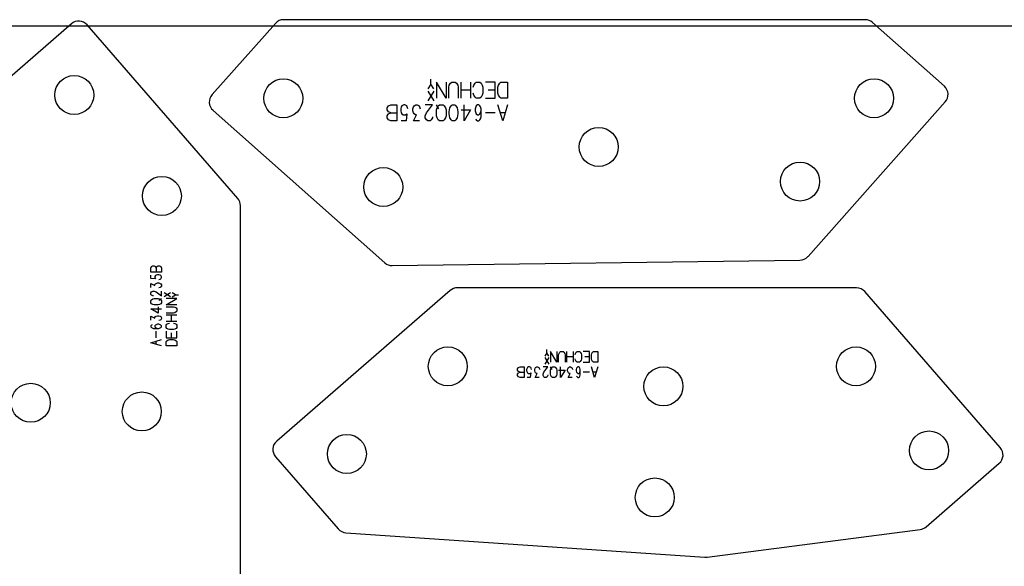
# Model space of a CAD drawing. Header units: millimetres. Extents: x 0 to 2500, y 0 to 1253.
# Tile 9 of 16: x 895 to 1337, y 1008 to 1253. Entities that reach past the tile are written whole.
import ezdxf

# ---------------------------------------------------------------- set-up
doc = ezdxf.new("R2010")
doc.units = ezdxf.units.MM
doc.layers.add('PARTS', color=4, linetype='CONTINUOUS')
doc.layers.add('PLATE', color=2, linetype='CONTINUOUS')

msp = doc.modelspace()

# ---------------------------------------------------------------- linework, layer by layer
at = {"layer": 'PARTS'}
for p, q in [((918.64, 1251.13), (886.22, 1223)), ((1010.18, 1251.28), (981.79, 1219.32)), ((1274.92, 1252.96), (1013.92, 1252.96)), ((1310.46, 1223.08), (1278.24, 1251.7)), ((993.28, 1172.73), (925.69, 1250.63)), ((1079.97, 1224.08), (1079.97, 1226.24)), ((1086.79, 1217.78), (1082.47, 1224.98)), ((1082.47, 1224.98), (1082.47, 1217.78)), ((1086.79, 1224.98), (1086.79, 1217.78)), ((1088.26, 1223.63), (1088.8, 1224.53)), ((1088.8, 1224.53), (1089.34, 1224.98)), ((1089.34, 1224.98), (1090.96, 1224.98)), ((1090.96, 1224.98), (1091.5, 1224.53)), ((1091.5, 1224.53), (1092.04, 1223.63)), ((1093.51, 1217.78), (1093.51, 1224.98)), ((1097.83, 1224.98), (1097.83, 1217.78)), ((1099.3, 1223.63), (1099.84, 1224.53)), ((1099.84, 1224.53), (1100.38, 1224.98)), ((1100.38, 1224.98), (1102, 1224.98)), ((1102, 1224.98), (1102.54, 1224.53)), ((1102.54, 1224.53), (1103.08, 1223.63)), ((1108.87, 1224.98), (1104.55, 1224.98)), ((1108.87, 1217.78), (1108.87, 1224.98)), ((1110.34, 1223.63), (1110.88, 1224.53)), ((1110.88, 1224.53), (1111.42, 1224.98)), ((1111.42, 1224.98), (1114.39, 1224.98)), ((1114.39, 1224.98), (1114.39, 1217.78)), ((1079.97, 1224.08), (1078.67, 1221.92)), ((1081.27, 1220.84), (1078.67, 1216.52)), ((1078.67, 1220.84), (1081.27, 1216.52)), ((1081.27, 1221.92), (1079.97, 1224.08)), ((1087.99, 1222.73), (1088.26, 1223.63)), ((1087.99, 1217.78), (1087.99, 1222.73)), ((1092.04, 1223.63), (1092.31, 1222.73)), ((1092.31, 1222.73), (1092.31, 1217.78)), ((1097.83, 1221.38), (1093.51, 1221.38)), ((1099.03, 1222.73), (1099.3, 1223.63)), ((1099.3, 1219.13), (1099.03, 1220.03)), ((1103.08, 1223.63), (1103.35, 1222.73)), ((1103.35, 1220.03), (1103.08, 1219.13)), ((1103.35, 1222.73), (1103.35, 1220.03)), ((1108.87, 1221.38), (1105.63, 1221.38)), ((1110.07, 1222.73), (1110.34, 1223.63)), ((1110.07, 1220.03), (1110.07, 1222.73)), ((1110.34, 1219.13), (1110.07, 1220.03)), ((1099.84, 1218.23), (1099.3, 1219.13)), ((1100.38, 1217.78), (1099.84, 1218.23)), ((1102, 1217.78), (1100.38, 1217.78)), ((1102.54, 1218.23), (1102, 1217.78)), ((1103.08, 1219.13), (1102.54, 1218.23)), ((1104.55, 1217.78), (1108.87, 1217.78)), ((1110.88, 1218.23), (1110.34, 1219.13)), ((1111.42, 1217.78), (1110.88, 1218.23)), ((1114.39, 1217.78), (1111.42, 1217.78)), ((1249.26, 1146.64), (1310.88, 1216.02)), ((982.2, 1212.26), (1059.26, 1143.81)), ((1060.38, 1213.37), (1060.92, 1214.27)), ((1060.38, 1212.47), (1060.38, 1213.37)), ((1060.92, 1211.57), (1060.38, 1212.47)), ((1060.92, 1214.27), (1062, 1214.72)), ((1062, 1211.12), (1060.92, 1211.57)), ((1060.92, 1210.67), (1062, 1211.12)), ((1062, 1214.72), (1064.7, 1214.72)), ((1062, 1211.12), (1064.7, 1211.12)), ((1064.7, 1214.72), (1064.7, 1207.52)), ((1066.71, 1213.82), (1066.44, 1212.92)), ((1066.44, 1212.92), (1066.44, 1212.02)), ((1066.44, 1212.02), (1066.71, 1211.12)), ((1066.98, 1214.27), (1066.71, 1213.82)), ((1066.71, 1211.12), (1066.98, 1210.67)), ((1067.79, 1214.72), (1066.98, 1214.27)), ((1068.33, 1214.72), (1067.79, 1214.72)), ((1069.14, 1214.27), (1068.33, 1214.72)), ((1069.41, 1213.82), (1069.14, 1214.27)), ((1069.68, 1212.92), (1069.41, 1213.82)), ((1071.96, 1212.92), (1072.23, 1213.82)), ((1071.96, 1212.02), (1071.96, 1212.92)), ((1072.23, 1211.12), (1071.96, 1212.02)), ((1072.23, 1213.82), (1072.5, 1214.27)), ((1072.5, 1210.67), (1072.23, 1211.12)), ((1072.5, 1214.27), (1073.31, 1214.72)), ((1073.31, 1214.72), (1073.85, 1214.72)), ((1073.85, 1214.72), (1074.66, 1214.27)), ((1074.66, 1214.27), (1074.93, 1213.82)), ((1074.93, 1213.82), (1075.21, 1212.92)), ((1080.73, 1214.72), (1077.48, 1214.72)), ((1077.48, 1209.77), (1078.03, 1211.12)), ((1078.03, 1211.12), (1080.73, 1214.72)), ((1083.55, 1212.92), (1082.47, 1214.72)), ((1082.47, 1212.47), (1082.74, 1213.37)), ((1082.47, 1209.77), (1082.47, 1212.47)), ((1082.74, 1213.37), (1083.28, 1214.27)), ((1083.28, 1214.27), (1083.82, 1214.72)), ((1083.82, 1214.72), (1085.44, 1214.72)), ((1085.44, 1214.72), (1085.98, 1214.27)), ((1085.98, 1214.27), (1086.52, 1213.37)), ((1086.52, 1213.37), (1086.79, 1212.47)), ((1086.79, 1212.47), (1086.79, 1209.77)), ((1088.26, 1211.57), (1088.53, 1213.37)), ((1088.26, 1210.67), (1088.26, 1211.57)), ((1088.53, 1213.37), (1089.07, 1214.27)), ((1089.07, 1214.27), (1089.61, 1214.72)), ((1089.61, 1214.72), (1090.69, 1214.72)), ((1090.69, 1214.72), (1091.23, 1214.27)), ((1091.23, 1214.27), (1091.77, 1213.37)), ((1091.77, 1213.37), (1092.04, 1211.57)), ((1092.04, 1211.57), (1092.04, 1210.67)), ((1093.51, 1212.47), (1097.83, 1212.47)), ((1094.86, 1207.52), (1094.86, 1214.72)), ((1097.83, 1212.47), (1094.86, 1207.52)), ((1100.11, 1213.82), (1099.84, 1212.92)), ((1099.84, 1212.92), (1099.84, 1212.02)), ((1099.84, 1212.02), (1100.11, 1211.12)), ((1100.38, 1214.27), (1100.11, 1213.82)), ((1100.11, 1211.12), (1100.38, 1210.67)), ((1100.92, 1214.72), (1100.38, 1214.27)), ((1101.46, 1214.72), (1100.92, 1214.72)), ((1102, 1214.27), (1101.46, 1214.72)), ((1102.27, 1213.82), (1102, 1214.27)), ((1102, 1210.67), (1102.27, 1211.12)), ((1102.54, 1212.92), (1102.27, 1213.82)), ((1102.27, 1211.12), (1102.54, 1212.02)), ((1102.54, 1209.32), (1102.54, 1212.92)), ((1108.87, 1211.12), (1104.55, 1211.12)), ((1112.23, 1207.52), (1110.07, 1214.72)), ((1113.31, 1211.12), (1111.15, 1211.12)), ((1114.39, 1214.72), (1112.23, 1207.52)), ((1060.38, 1209.77), (1060.92, 1210.67)), ((1060.38, 1208.87), (1060.38, 1209.77)), ((1060.92, 1207.97), (1060.38, 1208.87)), ((1062, 1207.52), (1060.92, 1207.97)), ((1064.7, 1207.52), (1062, 1207.52)), ((1068.87, 1207.52), (1066.71, 1207.52)), ((1066.98, 1210.67), (1067.52, 1210.22)), ((1067.52, 1210.22), (1068.6, 1210.22)), ((1068.6, 1210.22), (1069.14, 1210.67)), ((1069.14, 1210.67), (1068.87, 1207.52)), ((1072.23, 1207.52), (1073.59, 1210.22)), ((1074.93, 1207.52), (1072.23, 1207.52)), ((1073.04, 1210.22), (1072.5, 1210.67)), ((1073.59, 1210.22), (1073.04, 1210.22)), ((1077.48, 1208.87), (1077.48, 1209.77)), ((1078.03, 1207.97), (1077.48, 1208.87)), ((1078.56, 1207.52), (1078.03, 1207.97)), ((1079.65, 1207.52), (1078.56, 1207.52)), ((1080.18, 1207.97), (1079.65, 1207.52)), ((1080.73, 1208.87), (1080.18, 1207.97)), ((1080.73, 1209.32), (1080.73, 1208.87)), ((1082.74, 1208.87), (1082.47, 1209.77)), ((1083.28, 1207.97), (1082.74, 1208.87)), ((1083.82, 1207.52), (1083.28, 1207.97)), ((1085.44, 1207.52), (1083.82, 1207.52)), ((1085.98, 1207.97), (1085.44, 1207.52)), ((1086.52, 1208.87), (1085.98, 1207.97)), ((1086.79, 1209.77), (1086.52, 1208.87)), ((1088.53, 1208.87), (1088.26, 1210.67)), ((1089.07, 1207.97), (1088.53, 1208.87)), ((1089.61, 1207.52), (1089.07, 1207.97)), ((1090.69, 1207.52), (1089.61, 1207.52)), ((1091.23, 1207.97), (1090.69, 1207.52)), ((1091.77, 1208.87), (1091.23, 1207.97)), ((1092.04, 1210.67), (1091.77, 1208.87)), ((1100.11, 1208.42), (1100.38, 1207.97)), ((1100.38, 1210.67), (1100.92, 1210.22)), ((1100.38, 1207.97), (1100.92, 1207.52)), ((1100.92, 1210.22), (1101.46, 1210.22)), ((1100.92, 1207.52), (1101.46, 1207.52)), ((1101.46, 1210.22), (1102, 1210.67)), ((1101.46, 1207.52), (1102, 1207.97)), ((1102, 1207.97), (1102.27, 1208.42)), ((1102.27, 1208.42), (1102.54, 1209.32)), ((994.51, 990.38), (994.51, 1169.46)), ((1062.64, 1142.55), (1245.59, 1144.96)), ((954.27, 1141.4), (954.57, 1142.12)), ((954.27, 1139.6), (954.27, 1141.4)), ((954.57, 1142.12), (955.17, 1142.48)), ((955.17, 1142.48), (955.77, 1142.48)), ((955.77, 1142.48), (956.37, 1142.12)), ((956.37, 1142.12), (956.67, 1141.4)), ((956.67, 1141.4), (956.97, 1142.12)), ((956.67, 1141.4), (956.67, 1139.6)), ((956.97, 1142.12), (957.57, 1142.48)), ((957.57, 1142.48), (958.17, 1142.48)), ((958.17, 1142.48), (958.77, 1142.12)), ((958.77, 1142.12), (959.07, 1141.4)), ((959.07, 1141.4), (959.07, 1139.6)), ((959.07, 1139.6), (954.27, 1139.6)), ((954.27, 1136.82), (954.27, 1138.26)), ((956.37, 1136.64), (954.27, 1136.82)), ((956.37, 1138.08), (956.07, 1137.72)), ((956.07, 1137.72), (956.07, 1137)), ((956.07, 1137), (956.37, 1136.64)), ((956.67, 1138.26), (956.37, 1138.08)), ((957.27, 1138.44), (956.67, 1138.26)), ((957.87, 1138.44), (957.27, 1138.44)), ((958.47, 1138.26), (957.87, 1138.44)), ((957.87, 1136.28), (958.47, 1136.46)), ((958.77, 1138.08), (958.47, 1138.26)), ((958.47, 1136.46), (958.77, 1136.64)), ((959.07, 1137.54), (958.77, 1138.08)), ((958.77, 1136.64), (959.07, 1137.18)), ((959.07, 1137.18), (959.07, 1137.54)), ((954.27, 1132.78), (954.27, 1134.58)), ((954.27, 1134.58), (956.07, 1133.68)), ((956.07, 1134.04), (956.37, 1134.4)), ((956.07, 1133.68), (956.07, 1134.04)), ((956.37, 1134.4), (956.67, 1134.58)), ((956.67, 1134.58), (957.27, 1134.76)), ((957.27, 1134.76), (957.87, 1134.76)), ((957.87, 1134.76), (958.47, 1134.58)), ((958.47, 1132.78), (957.87, 1132.6)), ((958.47, 1134.58), (958.77, 1134.4)), ((958.77, 1132.96), (958.47, 1132.78)), ((958.77, 1134.4), (959.07, 1133.86)), ((959.07, 1133.5), (958.77, 1132.96)), ((959.07, 1133.86), (959.07, 1133.5)), ((1271.04, 1132.58), (1091.96, 1132.58)), ((954.27, 1130.36), (954.57, 1130.72)), ((954.27, 1129.64), (954.27, 1130.36)), ((954.57, 1129.28), (954.27, 1129.64)), ((954.27, 1126.86), (954.57, 1127.22)), ((954.57, 1130.72), (955.17, 1131.08)), ((955.17, 1128.92), (954.57, 1129.28)), ((954.57, 1127.22), (955.17, 1127.58)), ((955.17, 1131.08), (955.77, 1131.08)), ((955.47, 1128.92), (955.17, 1128.92)), ((955.17, 1127.58), (955.77, 1127.76)), ((955.77, 1131.08), (956.67, 1130.72)), ((955.77, 1127.76), (957.57, 1127.76)), ((956.67, 1130.72), (959.07, 1128.92)), ((957.57, 1127.76), (958.17, 1127.58)), ((957.87, 1127.04), (959.07, 1127.76)), ((958.17, 1127.58), (958.77, 1127.22)), ((958.77, 1127.22), (959.07, 1126.86)), ((959.07, 1128.92), (959.07, 1131.08)), ((963.15, 1128.56), (960.27, 1130.29)), ((963.15, 1130.29), (960.27, 1128.56)), ((961.11, 1124.88), (965.91, 1127.76)), ((965.91, 1127.76), (961.11, 1127.76)), ((965.31, 1129.42), (963.87, 1130.29)), ((963.87, 1128.56), (965.31, 1129.42)), ((965.31, 1129.42), (966.75, 1129.42)), ((1088.68, 1131.35), (1010.79, 1063.76)), ((1335.58, 1060.82), (1274.81, 1130.85)), ((954.27, 1125.78), (954.27, 1126.86)), ((954.57, 1125.42), (954.27, 1125.78)), ((957.57, 1121.2), (954.27, 1123.18)), ((954.27, 1123.18), (959.07, 1123.18)), ((955.17, 1125.06), (954.57, 1125.42)), ((955.77, 1124.88), (955.17, 1125.06)), ((957.57, 1124.88), (955.77, 1124.88)), ((958.17, 1125.06), (957.57, 1124.88)), ((957.57, 1124.08), (957.57, 1121.2)), ((958.77, 1125.42), (958.17, 1125.06)), ((959.07, 1125.78), (958.77, 1125.42)), ((959.07, 1126.86), (959.07, 1125.78)), ((965.91, 1124.88), (961.11, 1124.88)), ((961.11, 1124.08), (964.41, 1124.08)), ((964.41, 1124.08), (965.01, 1123.9)), ((965.01, 1123.9), (965.61, 1123.54)), ((965.61, 1123.54), (965.91, 1123.18)), ((965.91, 1123.18), (965.91, 1122.1)), ((954.27, 1118.06), (954.27, 1119.86)), ((954.27, 1119.86), (956.07, 1118.96)), ((956.07, 1119.32), (956.37, 1119.68)), ((956.07, 1118.96), (956.07, 1119.32)), ((956.37, 1119.68), (956.67, 1119.86)), ((956.67, 1119.86), (957.27, 1120.04)), ((957.27, 1120.04), (957.87, 1120.04)), ((957.87, 1120.04), (958.47, 1119.86)), ((958.47, 1119.86), (958.77, 1119.68)), ((958.77, 1118.24), (958.47, 1118.06)), ((958.77, 1119.68), (959.07, 1119.14)), ((959.07, 1118.78), (958.77, 1118.24)), ((959.07, 1119.14), (959.07, 1118.78)), ((964.41, 1121.2), (961.11, 1121.2)), ((961.11, 1120.4), (965.91, 1120.4)), ((963.51, 1117.52), (963.51, 1120.4)), ((965.01, 1121.38), (964.41, 1121.2)), ((965.61, 1121.74), (965.01, 1121.38)), ((965.91, 1122.1), (965.61, 1121.74)), ((954.57, 1115.82), (954.27, 1115.46)), ((954.27, 1115.46), (954.27, 1115.1)), ((954.27, 1115.1), (954.57, 1114.74)), ((954.87, 1116), (954.57, 1115.82)), ((954.57, 1114.74), (954.87, 1114.56)), ((954.87, 1114.56), (955.47, 1114.38)), ((955.47, 1114.38), (957.87, 1114.38)), ((956.37, 1115.82), (956.07, 1115.46)), ((956.07, 1115.46), (956.07, 1115.1)), ((956.07, 1115.1), (956.37, 1114.74)), ((956.67, 1116), (956.37, 1115.82)), ((956.37, 1114.74), (956.67, 1114.56)), ((957.27, 1116.18), (956.67, 1116)), ((956.67, 1114.56), (957.27, 1114.38)), ((957.87, 1116.18), (957.27, 1116.18)), ((958.47, 1118.06), (957.87, 1117.88)), ((958.47, 1116), (957.87, 1116.18)), ((957.87, 1114.38), (958.47, 1114.56)), ((958.77, 1115.82), (958.47, 1116)), ((958.47, 1114.56), (958.77, 1114.74)), ((959.07, 1115.46), (958.77, 1115.82)), ((958.77, 1114.74), (959.07, 1115.1)), ((959.07, 1115.1), (959.07, 1115.46)), ((965.91, 1117.52), (961.11, 1117.52)), ((961.11, 1115.82), (961.41, 1116.18)), ((961.11, 1114.74), (961.11, 1115.82)), ((961.41, 1114.38), (961.11, 1114.74)), ((961.41, 1116.18), (962.01, 1116.54)), ((962.01, 1114.02), (961.41, 1114.38)), ((962.01, 1116.54), (962.61, 1116.72)), ((962.61, 1113.84), (962.01, 1114.02)), ((964.41, 1113.84), (962.61, 1113.84)), ((964.41, 1116.72), (965.01, 1116.54)), ((965.01, 1114.02), (964.41, 1113.84)), ((965.01, 1116.54), (965.61, 1116.18)), ((965.61, 1114.38), (965.01, 1114.02)), ((965.61, 1116.18), (965.91, 1115.82)), ((965.91, 1114.74), (965.61, 1114.38)), ((965.91, 1115.82), (965.91, 1114.74)), ((954.27, 1107.92), (959.07, 1109.36)), ((956.67, 1110.16), (956.67, 1113.04)), ((961.11, 1113.04), (961.11, 1110.16)), ((961.11, 1110.16), (965.91, 1110.16)), ((962.01, 1109.18), (962.61, 1109.36)), ((962.61, 1109.36), (964.41, 1109.36)), ((963.51, 1110.16), (963.51, 1112.32)), ((964.41, 1109.36), (965.01, 1109.18)), ((965.91, 1110.16), (965.91, 1113.04)), ((959.07, 1106.48), (954.27, 1107.92)), ((956.67, 1107.2), (956.67, 1108.64)), ((961.11, 1108.46), (961.41, 1108.82)), ((961.11, 1106.48), (961.11, 1108.46)), ((965.91, 1106.48), (961.11, 1106.48)), ((961.41, 1108.82), (962.01, 1109.18)), ((965.01, 1109.18), (965.61, 1108.82)), ((965.61, 1108.82), (965.91, 1108.46)), ((965.91, 1108.46), (965.91, 1106.48)), ((1131.99, 1103.38), (1131.13, 1101.94)), ((1132.86, 1101.22), (1131.13, 1098.34)), ((1131.13, 1101.22), (1132.86, 1098.34)), ((1131.99, 1103.38), (1131.99, 1104.82)), ((1132.86, 1101.94), (1131.99, 1103.38)), ((1136.54, 1099.18), (1133.66, 1103.98)), ((1133.66, 1103.98), (1133.66, 1099.18)), ((1136.54, 1103.98), (1136.54, 1099.18)), ((1137.34, 1102.48), (1137.52, 1103.08)), ((1137.34, 1099.18), (1137.34, 1102.48)), ((1137.52, 1103.08), (1137.88, 1103.68)), ((1137.88, 1103.68), (1138.24, 1103.98)), ((1138.24, 1103.98), (1139.32, 1103.98)), ((1139.32, 1103.98), (1139.68, 1103.68)), ((1139.68, 1103.68), (1140.04, 1103.08)), ((1140.04, 1103.08), (1140.22, 1102.48)), ((1140.22, 1102.48), (1140.22, 1099.18)), ((1141.02, 1099.18), (1141.02, 1103.98)), ((1143.9, 1101.58), (1141.02, 1101.58)), ((1143.9, 1103.98), (1143.9, 1099.18)), ((1144.7, 1102.48), (1144.88, 1103.08)), ((1144.88, 1100.08), (1144.7, 1100.68)), ((1144.88, 1103.08), (1145.24, 1103.68)), ((1145.24, 1103.68), (1145.6, 1103.98)), ((1145.6, 1103.98), (1146.68, 1103.98)), ((1146.68, 1103.98), (1147.04, 1103.68)), ((1147.04, 1103.68), (1147.4, 1103.08)), ((1147.4, 1103.08), (1147.58, 1102.48)), ((1147.58, 1100.68), (1147.4, 1100.08)), ((1147.58, 1102.48), (1147.58, 1100.68)), ((1151.26, 1103.98), (1148.38, 1103.98)), ((1151.26, 1101.58), (1149.1, 1101.58)), ((1151.26, 1099.18), (1151.26, 1103.98)), ((1152.06, 1102.48), (1152.24, 1103.08)), ((1152.06, 1100.68), (1152.06, 1102.48)), ((1152.24, 1100.08), (1152.06, 1100.68)), ((1152.24, 1103.08), (1152.6, 1103.68)), ((1152.6, 1103.68), (1152.96, 1103.98)), ((1152.96, 1103.98), (1154.94, 1103.98)), ((1154.94, 1103.98), (1154.94, 1099.18)), ((1118.94, 1096.24), (1119.3, 1096.84)), ((1118.94, 1095.64), (1118.94, 1096.24)), ((1119.3, 1096.84), (1120.02, 1097.14)), ((1120.02, 1097.14), (1121.82, 1097.14)), ((1121.82, 1097.14), (1121.82, 1092.34)), ((1123.16, 1096.54), (1122.98, 1095.94)), ((1123.34, 1096.84), (1123.16, 1096.54)), ((1123.88, 1097.14), (1123.34, 1096.84)), ((1124.24, 1097.14), (1123.88, 1097.14)), ((1124.78, 1096.84), (1124.24, 1097.14)), ((1124.96, 1096.54), (1124.78, 1096.84)), ((1125.14, 1095.94), (1124.96, 1096.54)), ((1126.66, 1095.94), (1126.84, 1096.54)), ((1126.84, 1096.54), (1127.02, 1096.84)), ((1127.02, 1096.84), (1127.56, 1097.14)), ((1127.56, 1097.14), (1127.92, 1097.14)), ((1127.92, 1097.14), (1128.46, 1096.84)), ((1128.46, 1096.84), (1128.64, 1096.54)), ((1128.64, 1096.54), (1128.82, 1095.94)), ((1132.5, 1097.14), (1130.34, 1097.14)), ((1130.7, 1094.74), (1132.5, 1097.14)), ((1134.38, 1095.94), (1133.66, 1097.14)), ((1133.66, 1095.64), (1133.84, 1096.24)), ((1133.84, 1096.24), (1134.2, 1096.84)), ((1134.2, 1096.84), (1134.56, 1097.14)), ((1134.56, 1097.14), (1135.64, 1097.14)), ((1135.64, 1097.14), (1136, 1096.84)), ((1136, 1096.84), (1136.36, 1096.24)), ((1136.36, 1096.24), (1136.54, 1095.64)), ((1138.24, 1092.34), (1138.24, 1097.14)), ((1141.38, 1095.94), (1141.56, 1096.54)), ((1141.56, 1096.54), (1141.74, 1096.84)), ((1141.74, 1096.84), (1142.28, 1097.14)), ((1142.28, 1097.14), (1142.64, 1097.14)), ((1142.64, 1097.14), (1143.18, 1096.84)), ((1143.18, 1096.84), (1143.36, 1096.54)), ((1143.36, 1096.54), (1143.54, 1095.94)), ((1145.24, 1099.48), (1144.88, 1100.08)), ((1145.6, 1099.18), (1145.24, 1099.48)), ((1145.42, 1096.54), (1145.24, 1095.94)), ((1145.6, 1096.84), (1145.42, 1096.54)), ((1146.68, 1099.18), (1145.6, 1099.18)), ((1145.96, 1097.14), (1145.6, 1096.84)), ((1146.32, 1097.14), (1145.96, 1097.14)), ((1146.68, 1096.84), (1146.32, 1097.14)), ((1147.04, 1099.48), (1146.68, 1099.18)), ((1146.86, 1096.54), (1146.68, 1096.84)), ((1147.04, 1095.94), (1146.86, 1096.54)), ((1147.4, 1100.08), (1147.04, 1099.48)), ((1148.38, 1099.18), (1151.26, 1099.18)), ((1153.5, 1092.34), (1152.06, 1097.14)), ((1152.6, 1099.48), (1152.24, 1100.08)), ((1152.96, 1099.18), (1152.6, 1099.48)), ((1154.94, 1099.18), (1152.96, 1099.18)), ((1154.94, 1097.14), (1153.5, 1092.34)), ((1119.3, 1095.04), (1118.94, 1095.64)), ((1118.94, 1093.84), (1119.3, 1094.44)), ((1118.94, 1093.24), (1118.94, 1093.84)), ((1119.3, 1092.64), (1118.94, 1093.24)), ((1120.02, 1094.74), (1119.3, 1095.04)), ((1119.3, 1094.44), (1120.02, 1094.74)), ((1120.02, 1092.34), (1119.3, 1092.64)), ((1120.02, 1094.74), (1121.82, 1094.74)), ((1121.82, 1092.34), (1120.02, 1092.34)), ((1122.98, 1095.94), (1122.98, 1095.34)), ((1122.98, 1095.34), (1123.16, 1094.74)), ((1123.16, 1094.74), (1123.34, 1094.44)), ((1124.6, 1092.34), (1123.16, 1092.34)), ((1123.34, 1094.44), (1123.7, 1094.14)), ((1123.7, 1094.14), (1124.42, 1094.14)), ((1124.42, 1094.14), (1124.78, 1094.44)), ((1124.78, 1094.44), (1124.6, 1092.34)), ((1126.66, 1095.34), (1126.66, 1095.94)), ((1126.84, 1094.74), (1126.66, 1095.34)), ((1127.02, 1094.44), (1126.84, 1094.74)), ((1126.84, 1092.34), (1127.74, 1094.14)), ((1128.64, 1092.34), (1126.84, 1092.34)), ((1127.38, 1094.14), (1127.02, 1094.44)), ((1127.74, 1094.14), (1127.38, 1094.14)), ((1130.34, 1093.84), (1130.7, 1094.74)), ((1130.34, 1093.24), (1130.34, 1093.84)), ((1130.7, 1092.64), (1130.34, 1093.24)), ((1131.06, 1092.34), (1130.7, 1092.64)), ((1131.78, 1092.34), (1131.06, 1092.34)), ((1132.14, 1092.64), (1131.78, 1092.34)), ((1132.5, 1093.24), (1132.14, 1092.64)), ((1132.5, 1093.54), (1132.5, 1093.24)), ((1133.66, 1093.84), (1133.66, 1095.64)), ((1133.84, 1093.24), (1133.66, 1093.84)), ((1134.2, 1092.64), (1133.84, 1093.24)), ((1134.56, 1092.34), (1134.2, 1092.64)), ((1135.64, 1092.34), (1134.56, 1092.34)), ((1136, 1092.64), (1135.64, 1092.34)), ((1136.36, 1093.24), (1136, 1092.64)), ((1136.54, 1093.84), (1136.36, 1093.24)), ((1136.54, 1095.64), (1136.54, 1093.84)), ((1137.34, 1095.64), (1140.22, 1095.64)), ((1140.22, 1095.64), (1138.24, 1092.34)), ((1141.38, 1095.34), (1141.38, 1095.94)), ((1141.56, 1094.74), (1141.38, 1095.34)), ((1141.74, 1094.44), (1141.56, 1094.74)), ((1141.56, 1092.34), (1142.46, 1094.14)), ((1143.36, 1092.34), (1141.56, 1092.34)), ((1142.1, 1094.14), (1141.74, 1094.44)), ((1142.46, 1094.14), (1142.1, 1094.14)), ((1145.24, 1095.94), (1145.24, 1095.34)), ((1145.24, 1095.34), (1145.42, 1094.74)), ((1145.42, 1094.74), (1145.6, 1094.44)), ((1145.42, 1092.94), (1145.6, 1092.64)), ((1145.6, 1094.44), (1145.96, 1094.14)), ((1145.6, 1092.64), (1145.96, 1092.34)), ((1145.96, 1094.14), (1146.32, 1094.14)), ((1145.96, 1092.34), (1146.32, 1092.34)), ((1146.32, 1094.14), (1146.68, 1094.44)), ((1146.32, 1092.34), (1146.68, 1092.64)), ((1146.68, 1094.44), (1146.86, 1094.74)), ((1146.68, 1092.64), (1146.86, 1092.94)), ((1146.86, 1094.74), (1147.04, 1095.34)), ((1146.86, 1092.94), (1147.04, 1093.54)), ((1147.04, 1093.54), (1147.04, 1095.94)), ((1151.26, 1094.74), (1148.38, 1094.74)), ((1154.22, 1094.74), (1152.78, 1094.74)), ((1010.29, 1056.71), (1038.42, 1024.29)), ((1302.23, 1025.27), (1335.08, 1053.77)), ((1041.85, 1022.58), (1202.97, 1011.63)), ((1203.95, 1011.66), (1299.6, 1024.08))]:
    msp.add_line(p, q, dxfattribs=at)
for centre in [(919.92, 1219.14), (1013.76, 1217.67), (1278.91, 1217.67), (1155.32, 1195.82), (1245.7, 1180.28), (1058.62, 1177.82), (959.24, 1173.82), (1087.59, 1097.31), (1270.82, 1097.31), (1184.36, 1088.31), (900.39, 1080.94), (950.24, 1077.06), (1042.28, 1057.99), (1303.59, 1059.55), (1180.48, 1038.46)]:
    msp.add_circle(centre, 8.75, dxfattribs=at)
for centre, start, end in [((921.91, 1247.35), 400.9508, 130.9495), ((1013.92, 1247.96), 450, 498.3866), ((1274.92, 1247.96), 408.3866, 450), ((1307.14, 1219.34), 318.3866, 408.3867), ((985.52, 1216), 498.3865, 228.3866), ((989.51, 1169.46), 360, 400.9498), ((1245.52, 1149.96), 270.7547, 318.3866), ((1062.58, 1147.55), 228.3866, 270.7547), ((1091.96, 1127.58), 450, 490.9498), ((1271.04, 1127.58), 400.9503, 450), ((1014.06, 1059.98), 490.9508, 220.9495), ((1331.8, 1057.55), 310.9498, 400.9499), ((1042.19, 1027.57), 220.9504, 266.1125), ((1298.95, 1029.04), 277.4008, 310.9498), ((1203.31, 1016.62), 266.1132, 277.4008)]:
    msp.add_arc(centre, 5, start, end, dxfattribs=at)
at = {"layer": 'PLATE'}
msp.add_line((2500, 1250), (0, 1250), dxfattribs=at)

doc.saveas('drawing.dxf')
